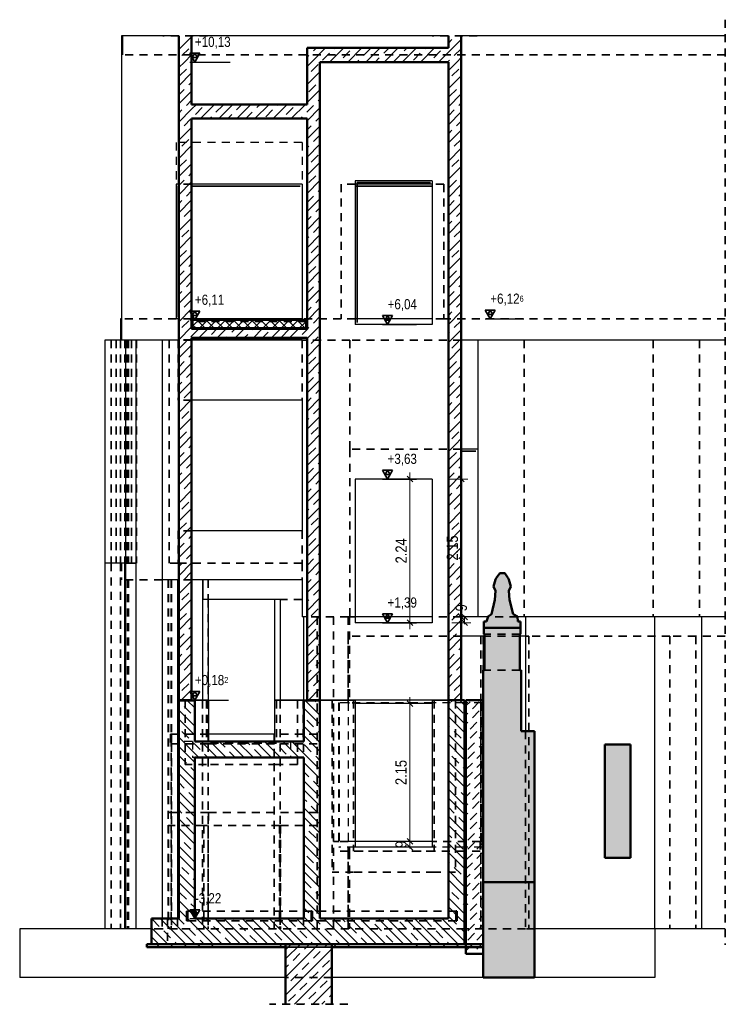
# Model space of a CAD drawing. Header units: millimetres. Extents: x -13 to 146, y -13 to 60.
# Tile 1 of 170: x -13 to -2, y 2 to 17. Entities that reach past the tile are written whole.
import ezdxf

# ---------------------------------------------------------------- set-up
doc = ezdxf.new("R2010")
doc.units = ezdxf.units.MM
doc.linetypes.add('HIDDEN', pattern=[0.375, 0.25, -0.125])
for name, color, linetype, lineweight in [('01_Neubau Raumschraffuren', 7, 'Continuous', 20), ('Achsen', 7, 'Continuous', 20), ('Geschnittene Kanten', 7, 'Continuous', 20), ('Schraffuren', 7, 'Continuous', 20)]:
    doc.layers.add(name, color=color, linetype=linetype, lineweight=lineweight)
doc.styles.add('Arial Narrow', font='ARIALN.TTF')
doc.dimstyles.new('Arch_Strakon_dimstyle', dxfattribs={"dimtxt": 11.25, "dimasz": 1, "dimexe": 1.25, "dimexo": 0.0625, "dimgap": 1, "dimtad": 0, "dimdec": 5, "dimzin": 12, "dimdsep": 46, "dimtxsty": 'Arial Narrow', "dimblk": 'Arrowhead_Tick', "dimsah": 1, "dimcen": 0, "dimse1": 1, "dimse2": 1, "dimclrd": 6, "dimclrt": 3, "dimazin": 0, "dimtfac": 1, "dimtdec": 4, "dimtmove": 0, "dimatfit": 3, "dimldrblk": 'NONE', "dimfxl": 1, "dimtvp": 1, "dimtolj": 1, "dimtzin": 0, "dimlwd": 13, "dimarcsym": 2})
pattern_1 = [(45, (0, 0), (-0.1414214, 0.1414214), [0.15, -0.1]), (45, (-0.07071, 0.07071), (-0.1414214, 0.1414214), [])]
pattern_2 = [(135, (0, 0), (-0.212132, -0.212132), []), (135, (-0.0707, -0.0707), (-0.212132, -0.212132), []), (135, (-0.14142, -0.14142), (-0.212132, -0.212132), [0.15, -0.1])]
pattern_3 = [(45, (0, 0), (-0.212132, 0.212132), [0.15, -0.1]), (45, (0, 0.21213), (-0.212132, 0.212132), [0.15, -0.1, 0.15, -0.1])]

# ---------------------------------------------------------------- blocks, each defined once
blk = doc.blocks.new('Arrowhead_Tick')
at = {"color": 0, "linetype": 'Continuous', "lineweight": -2}
for p, q in [((0, 20), (0, -10)), ((-1, 0), (0, 0)), ((10, 0), (0, 0))]:
    blk.add_line(p, q, dxfattribs=at)
at = {"color": 2, "linetype": 'Continuous', "lineweight": 35}
blk.add_line((4.4, 4.4), (-4.4, -4.4), dxfattribs=at)
blk = doc.blocks.new('*D729')
at = {"layer": 'Achsen', "color": 6, "linetype": 'Continuous', "lineweight": 13}
blk.add_line((-7.3, 8.032), (-7.3, 10.252), dxfattribs=at)
at = {"layer": 'Defpoints', "color": 0}
for p in [(-7.3, 10.262), (-6.952, 10.262), (-6.952, 8.022)]:
    blk.add_point(p, dxfattribs=at)
at = {"layer": 'Achsen', "color": 6, "lineweight": 13, "xscale": 0.01, "yscale": 0.01, "zscale": 0.01}
for p, rotation in [((-7.3, 10.262), 89.99999999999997), ((-7.3, 8.022), 270)]:
    blk.add_blockref('Arrowhead_Tick', p, dxfattribs=dict(at, rotation=rotation))
at = {"layer": 'Achsen', "color": 2, "lineweight": 35, "insert": (-7.438, 9.142), "char_height": 0.175, "attachment_point": 5, "rotation": 90, "style": 'Arial Narrow'}
blk.add_mtext('\\A1;2.24', dxfattribs=at)
blk = doc.blocks.new('_None')
blk = doc.blocks.new('*D730')
at = {"layer": 'Achsen', "color": 6, "linetype": 'Continuous', "lineweight": 13}
for p, q in [((-6.45, 8.122), (-6.45, 8.132)), ((-6.45, 8.022), (-6.45, 8.112)), ((-6.45, 8.012), (-6.45, 8.002))]:
    blk.add_line(p, q, dxfattribs=at)
at = {"layer": 'Defpoints', "color": 0}
for p in [(-6.952, 8.112), (-6.952, 8.022), (-6.45, 8.112)]:
    blk.add_point(p, dxfattribs=at)
at = {"layer": 'Achsen', "color": 6, "lineweight": 13, "xscale": 0.01, "yscale": 0.01, "zscale": 0.01}
for p, rotation in [((-6.45, 8.112), 270), ((-6.45, 8.022), 90)]:
    blk.add_blockref('Arrowhead_Tick', p, dxfattribs=dict(at, rotation=rotation))
at = {"layer": 'Achsen', "color": 2, "lineweight": 35, "insert": (-6.5, 8.255), "char_height": 0.175, "attachment_point": 5, "rotation": 90, "style": 'Arial Narrow'}
blk.add_mtext('\\A1;9', dxfattribs=at)
blk = doc.blocks.new('*D731')
at = {"layer": 'Achsen', "color": 6, "linetype": 'Continuous', "lineweight": 13}
for p, q in [((-7.3, 4.622), (-7.3, 4.632)), ((-7.3, 4.522), (-7.3, 4.612)), ((-7.3, 4.512), (-7.3, 4.502))]:
    blk.add_line(p, q, dxfattribs=at)
at = {"layer": 'Defpoints', "color": 0}
for p in [(-7.3, 4.612), (-6.952, 4.612), (-6.952, 4.522)]:
    blk.add_point(p, dxfattribs=at)
at = {"layer": 'Achsen', "color": 6, "lineweight": 13, "xscale": 0.01, "yscale": 0.01, "zscale": 0.01}
for p, rotation in [((-7.3, 4.522), 90), ((-7.3, 4.612), 270)]:
    blk.add_blockref('Arrowhead_Tick', p, dxfattribs=dict(at, rotation=rotation))
at = {"layer": 'Achsen', "color": 2, "lineweight": 35, "insert": (-7.439, 4.567), "char_height": 0.175, "attachment_point": 5, "rotation": 90, "style": 'Arial Narrow'}
blk.add_mtext('\\A1;9', dxfattribs=at)
blk = doc.blocks.new('*D732')
at = {"layer": 'Achsen', "color": 6, "linetype": 'Continuous', "lineweight": 13}
blk.add_line((-7.3, 4.622), (-7.3, 6.752), dxfattribs=at)
at = {"layer": 'Defpoints', "color": 0}
for p in [(-7.3, 6.762), (-6.952, 6.762), (-6.952, 4.612)]:
    blk.add_point(p, dxfattribs=at)
at = {"layer": 'Achsen', "color": 6, "lineweight": 13, "xscale": 0.01, "yscale": 0.01, "zscale": 0.01}
for p, rotation in [((-7.3, 6.762), 90), ((-7.3, 4.612), 270)]:
    blk.add_blockref('Arrowhead_Tick', p, dxfattribs=dict(at, rotation=rotation))
at = {"layer": 'Achsen', "color": 2, "lineweight": 35, "insert": (-7.439, 5.687), "char_height": 0.175, "attachment_point": 5, "rotation": 90, "style": 'Arial Narrow'}
blk.add_mtext('\\A1;2.15', dxfattribs=at)
blk = doc.blocks.new('*D733')
at = {"layer": 'Achsen', "color": 6, "linetype": 'Continuous', "lineweight": 13}
blk.add_line((-6.5, 8.122), (-6.5, 10.252), dxfattribs=at)
at = {"layer": 'Defpoints', "color": 0}
for p in [(-6.952, 10.262), (-6.5, 10.262), (-6.952, 8.112)]:
    blk.add_point(p, dxfattribs=at)
at = {"layer": 'Achsen', "color": 6, "lineweight": 13, "xscale": 0.01, "yscale": 0.01, "zscale": 0.01}
for p, rotation in [((-6.5, 10.262), 89.99999999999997), ((-6.5, 8.112), 270)]:
    blk.add_blockref('Arrowhead_Tick', p, dxfattribs=dict(at, rotation=rotation))
at = {"layer": 'Achsen', "color": 2, "lineweight": 35, "insert": (-6.639, 9.187), "char_height": 0.175, "attachment_point": 5, "rotation": 90, "style": 'Arial Narrow'}
blk.add_mtext('\\A1;2.15', dxfattribs=at)

msp = doc.modelspace()

# ---------------------------------------------------------------- hatches: boundary and pattern name
at = {"lineweight": 13}
h = msp.add_hatch(dxfattribs=at)
h.set_pattern_fill('wuB', color=6, scale=0.01, angle=135, style=0, pattern_type=2)
h.set_pattern_definition(pattern_2)
h.paths.add_polyline_path([(-10.902514, 3.41238), (-10.652514, 3.41238), (-10.652514, 6.811388), (-10.902514, 6.811388)])
h = msp.add_hatch(dxfattribs=at)
h.set_pattern_fill('wuB', color=6, scale=0.01, angle=135, style=0, pattern_type=2)
h.set_pattern_definition(pattern_2)
h.paths.add_polyline_path([(-8.702507, 3.41238), (-8.702507, 6.811178), (-8.952507, 6.811178), (-8.952507, 3.41238)])
h = msp.add_hatch(dxfattribs=at)
h.set_pattern_fill('wuB', color=6, scale=0.01, angle=135, style=0, pattern_type=2)
h.set_pattern_definition(pattern_2)
h.paths.add_polyline_path([(-6.452508, 3.41238), (-6.452508, 6.81238), (-6.702509, 6.81238), (-6.702509, 3.41238)])
h = msp.add_hatch(dxfattribs=at)
h.set_pattern_fill('wuB', color=6, scale=0.01, angle=135, style=0, pattern_type=2)
h.set_pattern_definition(pattern_2)
h.paths.add_polyline_path([(-10.652514, 5.92238), (-8.952507, 5.92238), (-8.952507, 6.17238), (-10.652514, 6.17238)])
h = msp.add_hatch(dxfattribs=at)
h.set_pattern_fill('wuB', color=6, scale=0.01, angle=135, style=0, pattern_type=2)
h.set_pattern_definition(pattern_2)
h.paths.add_polyline_path([(-6.452508, 3.01238), (-6.452508, 3.41238), (-11.327514, 3.41238), (-11.327514, 3.01238)])
at = {"lineweight": 13, "true_color": 0xe9e9e9}
msp.add_hatch(color=254, dxfattribs=at).paths.add_polyline_path([(-9.238977, 2.96238), (-8.516035, 2.96238), (-8.516035, 3.01238), (-9.238977, 3.01238)])
at = {"layer": 'Schraffuren', "lineweight": 13}
h = msp.add_hatch(dxfattribs=at)
h.set_pattern_fill('bB', color=6, scale=0.01, angle=45, style=0, pattern_type=2)
h.set_pattern_definition(pattern_1)
h.paths.add_polyline_path([(-10.902514, 16.76238), (-10.702507, 16.76238), (-10.702514, 17.172384), (-10.902514, 17.172384)])
h = msp.add_hatch(dxfattribs=at)
h.set_pattern_fill('bB', color=6, scale=0.01, angle=45, style=0, pattern_type=2)
h.set_pattern_definition(pattern_1)
h.paths.add_polyline_path([(-6.702509, 16.76238), (-6.502509, 16.76238), (-6.502509, 17.172384), (-6.702509, 17.172384)])
h = msp.add_hatch(dxfattribs=at)
h.set_pattern_fill('bB', color=6, scale=0.01, angle=45, style=0, pattern_type=2)
h.set_pattern_definition(pattern_1)
h.paths.add_polyline_path([(-6.702509, 16.76238), (-6.702509, 16.98238), (-8.902507, 16.98238), (-8.902507, 16.76238)])
h = msp.add_hatch(dxfattribs=at)
h.set_pattern_fill('bB', color=6, scale=0.01, angle=45, style=0, pattern_type=2)
h.set_pattern_definition(pattern_1)
h.paths.add_polyline_path([(-10.902514, 10.802386), (-10.702507, 10.802386), (-10.702507, 16.76238), (-10.902514, 16.76238)])
h = msp.add_hatch(dxfattribs=at)
h.set_pattern_fill('bB', color=6, scale=0.01, angle=45, style=0, pattern_type=2)
h.set_pattern_definition(pattern_1)
h.paths.add_polyline_path([(-8.702507, 10.80238), (-8.702507, 16.76238), (-8.902507, 16.76238), (-8.902507, 10.80238)])
h = msp.add_hatch(dxfattribs=at)
h.set_pattern_fill('bB', color=6, scale=0.01, angle=45, style=0, pattern_type=2)
h.set_pattern_definition(pattern_1)
h.paths.add_polyline_path([(-6.502509, 10.80238), (-6.502509, 16.76238), (-6.702509, 16.76238), (-6.702509, 10.80238)])
h = msp.add_hatch(dxfattribs=at)
h.set_pattern_fill('bB', color=6, scale=0.01, angle=45, style=0, pattern_type=2)
h.set_pattern_definition(pattern_1)
h.paths.add_polyline_path([(-10.702514, 15.88238), (-8.902507, 15.88238), (-8.902507, 16.10238), (-10.702514, 16.10238)])
h = msp.add_hatch(dxfattribs=at)
h.set_pattern_fill('FT', color=6, scale=0.01, angle=45, style=0, pattern_type=2)
h.set_pattern_definition([(45, (0, 0), (-0.0707107, 0.0707107), []), (135, (0, 0), (-0.0707107, -0.0707107), [])])
h.paths.add_polyline_path([(-10.687507, 12.612386), (-8.917507, 12.612386), (-8.917507, 12.742386), (-10.687507, 12.742386)])
h = msp.add_hatch(dxfattribs=at)
h.set_pattern_fill('bB', color=6, scale=0.01, angle=45, style=0, pattern_type=2)
h.set_pattern_definition(pattern_1)
h.paths.add_polyline_path([(-10.702507, 12.462386), (-8.902507, 12.462386), (-8.902507, 12.602386), (-10.702507, 12.602386)])
h = msp.add_hatch(dxfattribs=at)
h.set_pattern_fill('bB', color=6, scale=0.01, angle=45, style=0, pattern_type=2)
h.set_pattern_definition(pattern_1)
h.paths.add_polyline_path([(-10.702507, 6.81238), (-10.702507, 10.802386), (-10.902514, 10.802386), (-10.902514, 6.81238)])
h = msp.add_hatch(dxfattribs=at)
h.set_pattern_fill('bB', color=6, scale=0.01, angle=45, style=0, pattern_type=2)
h.set_pattern_definition(pattern_1)
h.paths.add_polyline_path([(-8.902507, 6.813988), (-8.702507, 6.813988), (-8.702507, 10.80238), (-8.902507, 10.80238)])
h = msp.add_hatch(dxfattribs=at)
h.set_pattern_fill('bB', color=6, scale=0.01, angle=45, style=0, pattern_type=2)
h.set_pattern_definition(pattern_1)
h.paths.add_polyline_path([(-6.702509, 6.81238), (-6.502509, 6.81238), (-6.502509, 10.80238), (-6.702509, 10.80238)])
at = {"layer": 'Schraffuren', "lineweight": 13, "true_color": 0xf0f0f0}
for points in [[(-6.107668, 8.043379), (-5.618328, 8.043379), (-5.624286, 8.121466), (-5.694732, 8.15474), (-5.747617, 8.379689), (-5.758067, 8.51829), (-5.727111, 8.584843), (-5.75863, 8.697605), (-5.768353, 8.717253), (-5.824891, 8.793482), (-5.901104, 8.793482), (-5.957642, 8.717253), (-5.967365, 8.697605), (-5.998885, 8.584843), (-5.967928, 8.51829), (-5.978379, 8.379689), (-6.031263, 8.15474), (-6.080248, 8.121466)], [(-6.148313, 7.943379), (-5.578328, 7.943379), (-5.578328, 8.043379), (-6.148313, 8.043379)], [(-6.148313, 7.842379), (-5.578328, 7.842379), (-5.578328, 7.942379), (-6.148313, 7.942379)], [(-6.138313, 7.282379), (-5.588328, 7.282379), (-5.588328, 7.842379), (-6.138313, 7.842379)], [(-6.158313, 6.332379), (-5.568328, 6.332379), (-5.568328, 7.282379), (-6.158313, 7.282379)], [(-5.358313, 3.977846), (-5.358313, 6.332379), (-6.158313, 6.332379), (-6.158313, 3.977846)], [(-4.262087, 4.357846), (-3.86209, 4.357846), (-3.86209, 6.122379), (-4.262087, 6.122379)]]:
    msp.add_hatch(color=7, dxfattribs=at).paths.add_polyline_path(points)
at = {"layer": 'Schraffuren', "lineweight": 13}
h = msp.add_hatch(dxfattribs=at)
h.set_pattern_fill('uB', color=6, scale=0.01, angle=45, style=0, pattern_type=2)
h.set_pattern_definition([(45, (0, 0), (-0.1414214, 0.1414214), [0.15, -0.1]), (45, (0.03536, 0.17678), (-0.1414214, 0.1414214), [0.15, -0.1, 0.15, -0.1])])
h.paths.add_polyline_path([(-6.427508, 2.86238), (-6.158313, 2.86238), (-6.158313, 6.81238), (-6.427508, 6.81238)])
at = {"layer": 'Schraffuren', "lineweight": 13, "true_color": 0xd7ffd7}
msp.add_hatch(color=254, dxfattribs=at).paths.add_polyline_path([(-6.158313, 2.492379), (-5.358313, 2.492379), (-5.358313, 3.977846), (-6.158313, 3.977846)])
at = {"layer": 'Schraffuren', "lineweight": 13, "true_color": 0xff0000}
for points in [[(-10.777514, 3.37738), (-10.767514, 3.37738), (-10.767514, 3.52738), (-10.777514, 3.52738)], [(-8.832507, 3.37738), (-8.822507, 3.37738), (-8.822507, 3.52738), (-8.832507, 3.52738)], [(-6.582509, 3.37738), (-6.572509, 3.37738), (-6.572509, 3.52738), (-6.582509, 3.52738)]]:
    msp.add_hatch(color=1, dxfattribs=at).paths.add_polyline_path(points)
at = {"layer": 'Schraffuren', "lineweight": 13}
h = msp.add_hatch(dxfattribs=at)
h.set_pattern_fill('uB', color=6, scale=0.01, angle=45, style=0, pattern_type=2)
h.set_pattern_definition(pattern_3)
h.paths.add_polyline_path([(-9.238977, 2.96238), (-9.238977, 3.01238), (-11.398224, 3.01238), (-11.398224, 2.96238)])
h = msp.add_hatch(dxfattribs=at)
h.set_pattern_fill('bB', color=6, scale=0.01, angle=45, style=0, pattern_type=2)
h.set_pattern_definition(pattern_1)
h.paths.add_polyline_path([(-9.238977, 2.073867), (-8.516035, 2.073867), (-8.516035, 3.01238), (-9.238977, 3.01238)])
h = msp.add_hatch(dxfattribs=at)
h.set_pattern_fill('uB', color=6, scale=0.01, angle=45, style=0, pattern_type=2)
h.set_pattern_definition(pattern_3)
h.paths.add_polyline_path([(-6.158313, 2.96238), (-6.158313, 3.01238), (-8.516035, 3.01238), (-8.516035, 2.96238)])

# ---------------------------------------------------------------- linework, layer by layer
at = {"color": 2, "linetype": 'HIDDEN', "lineweight": 35, "ltscale": 0.5}
for p, q in [((-2.38742, 17.422384), (-2.38742, 3.002831)), ((-10.452514, 17.172384), (-11.152514, 17.172384)), ((-6.252509, 17.172384), (-6.952509, 17.172384)), ((-2.38742, 16.872384), (-11.795309, 16.872384)), ((-10.702507, 14.858733), (-10.902514, 14.858733)), ((-8.152509, 14.858733), (-8.3717, 14.858733)), ((-8.3717, 14.858733), (-8.3717, 12.758733)), ((-6.7717, 14.858733), (-6.952509, 14.858733)), ((-6.7717, 14.858733), (-6.7717, 12.758733)), ((-10.942366, 12.758733), (-11.795309, 12.758733)), ((-10.702507, 12.758733), (-10.902514, 12.758733)), ((-8.3717, 12.758733), (-8.982366, 12.758733)), ((-8.152509, 12.758733), (-8.3717, 12.758733)), ((-6.7717, 12.758733), (-6.952509, 12.758733)), ((-2.38742, 12.758733), (-6.7717, 12.758733)), ((-11.95671, 12.428733), (-11.95671, 8.952378)), ((-11.876931, 12.428733), (-11.876931, 8.952378)), ((-11.810358, 12.428733), (-11.810358, 8.952378)), ((-11.74224, 12.428733), (-11.74224, 8.952378)), ((-11.718064, 12.428733), (-11.718064, 8.952378)), ((-11.701592, 12.428733), (-11.701592, 8.952378)), ((-11.687153, 12.428733), (-11.687153, 8.952378)), ((-11.637746, 12.428733), (-11.637746, 8.952378)), ((-11.561579, 12.428733), (-11.561579, 8.952378)), ((-11.050512, 12.428733), (-11.050512, 8.952378)), ((-10.912222, 12.428733), (-10.912222, 11.492384)), ((-10.702507, 12.431084), (-10.902514, 12.431084)), ((-10.702507, 12.428733), (-10.902514, 12.428733)), ((-8.236292, 12.428733), (-8.982366, 12.428733)), ((-8.982366, 12.428733), (-8.982366, 11.492384)), ((-6.502509, 12.428733), (-8.236292, 12.428733)), ((-8.236292, 12.428733), (-8.236292, 10.725539)), ((-8.236128, 12.428733), (-8.236128, 10.725539)), ((-5.522547, 12.428733), (-5.522547, 8.112384)), ((-3.510281, 12.428733), (-3.510281, 8.112384)), ((-2.791243, 12.428733), (-2.791243, 8.112384)), ((-6.502509, 10.725539), (-8.236292, 10.725539)), ((-8.236292, 10.725539), (-8.236292, 8.112384)), ((-10.912222, 9.452378), (-10.912222, 8.952378)), ((-8.982366, 9.452378), (-8.982366, 8.952378)), ((-11.95671, 8.952378), (-11.95671, 3.252831)), ((-11.810358, 8.952378), (-11.810358, 3.252831)), ((-11.795309, 8.952378), (-11.795309, 8.692377)), ((-11.637746, 8.952378), (-11.730703, 8.952378)), ((-11.561579, 8.952378), (-11.637746, 8.952378)), ((-10.912222, 8.952378), (-11.050512, 8.952378)), ((-8.982366, 8.952378), (-10.912222, 8.952378)), ((-8.982366, 8.952378), (-8.982366, 8.692377)), ((-11.162202, 8.692377), (-11.795388, 8.692377)), ((-11.7406, 8.692377), (-11.7406, 3.252831)), ((-11.701592, 8.692377), (-11.701592, 3.252831)), ((-11.687153, 8.692377), (-11.687153, 3.252831)), ((-11.06547, 8.692377), (-11.06547, 3.252831)), ((-11.061165, 8.692377), (-11.061165, 5.06237)), ((-11.021212, 8.692377), (-11.021212, 3.252831)), ((-11.01483, 8.692377), (-11.01483, 6.282373)), ((-10.702507, 8.692377), (-10.902514, 8.692377)), ((-10.444187, 8.692377), (-10.444187, 8.382379)), ((-10.442305, 8.692377), (-10.442305, 8.382379)), ((-10.444187, 8.382379), (-10.444187, 3.252831)), ((-8.982366, 8.382379), (-9.321072, 8.382379)), ((-8.263747, 8.112384), (-8.902507, 8.112384)), ((-8.743786, 8.112384), (-8.743786, 3.252831)), ((-8.491726, 8.112384), (-8.491726, 3.252831)), ((-8.236298, 8.112384), (-8.263747, 8.112384)), ((-8.263747, 8.112384), (-8.263747, 7.812384)), ((-8.260734, 8.112384), (-8.260734, 6.77438)), ((-8.240619, 8.112384), (-8.240619, 6.77438)), ((-8.240372, 8.112384), (-8.240372, 7.812384)), ((-8.152068, 8.112384), (-8.236298, 8.112384)), ((-6.502509, 8.112384), (-6.952068, 8.112384)), ((-5.623593, 8.112384), (-6.083438, 8.112384)), ((-5.588328, 7.842379), (-6.138313, 7.842379)), ((-6.502509, 7.812384), (-8.263747, 7.812384)), ((-8.263747, 7.812384), (-8.263747, 6.77438)), ((-6.198543, 7.812384), (-6.198543, 3.252831)), ((-6.19821, 7.812384), (-6.19821, 6.77438)), ((-6.197508, 7.812384), (-6.197508, 6.77438)), ((-6.159253, 7.812384), (-6.159253, 6.77438)), ((-6.158313, 7.812384), (-6.158352, 7.812384)), ((-5.588328, 7.812384), (-6.138313, 7.812384)), ((-5.449018, 7.812384), (-5.501021, 7.812384)), ((-3.249003, 7.812384), (-5.449018, 7.812384)), ((-5.449018, 7.812384), (-5.449018, 3.252831)), ((-2.8476, 7.812384), (-3.249003, 7.812384)), ((-3.249003, 7.812384), (-3.249003, 3.252831)), ((-2.38742, 7.812384), (-2.8476, 7.812384)), ((-2.8476, 7.812384), (-2.8476, 3.252831)), ((-5.588328, 7.282379), (-6.138313, 7.282379)), ((-10.531735, 6.812365), (-10.531735, 3.252831)), ((-10.442305, 6.812365), (-10.442305, 6.282373)), ((-9.321072, 6.812365), (-9.321072, 3.252831)), ((-8.959333, 6.810764), (-8.959333, 3.252831)), ((-8.405066, 6.77438), (-8.408756, 6.77438)), ((-8.408756, 6.77438), (-8.408756, 4.52238)), ((-8.240372, 6.77438), (-8.263747, 6.77438)), ((-6.952068, 6.77438), (-8.240372, 6.77438)), ((-6.19821, 6.77438), (-6.19821, 4.612373)), ((-6.158362, 6.77438), (-6.17321, 6.77438)), ((-6.158313, 6.77438), (-6.158362, 6.77438)), ((-5.501021, 6.332379), (-5.501021, 3.252831)), ((-11.021212, 6.282373), (-11.029175, 6.282373)), ((-11.029175, 6.282373), (-11.029175, 6.133373)), ((-11.01483, 6.282373), (-11.021212, 6.282373)), ((-10.44421, 6.282373), (-11.01483, 6.282373)), ((-11.01483, 6.282373), (-11.01483, 6.133373)), ((-10.442959, 6.282373), (-10.44421, 6.282373)), ((-10.440982, 6.282373), (-10.442959, 6.282373)), ((-10.442959, 6.282373), (-10.442959, 6.133373)), ((-10.442305, 6.282373), (-10.442305, 6.133373)), ((-9.413959, 6.282373), (-9.413959, 3.252831)), ((-9.413268, 6.282373), (-9.413268, 6.133373)), ((-8.743786, 6.282373), (-9.410983, 6.282373)), ((-11.021212, 6.133373), (-11.029175, 6.133373)), ((-11.01483, 6.133373), (-11.021212, 6.133373)), ((-10.44421, 6.133373), (-11.01483, 6.133373)), ((-11.01483, 6.133373), (-11.01483, 3.252831)), ((-10.442959, 6.133373), (-10.44421, 6.133373)), ((-9.413268, 6.133373), (-10.442959, 6.133373)), ((-10.442305, 6.133373), (-10.442305, 4.86237)), ((-8.743786, 6.133373), (-9.413268, 6.133373)), ((-11.01483, 5.06237), (-11.06547, 5.06237)), ((-10.440982, 5.06237), (-11.01483, 5.06237)), ((-9.413959, 5.06237), (-10.440982, 5.06237)), ((-10.440982, 5.06237), (-10.440982, 4.86237)), ((-8.743786, 5.06237), (-9.413959, 5.06237)), ((-11.01483, 4.86237), (-11.06547, 4.86237)), ((-11.061165, 4.86237), (-11.061165, 3.252831)), ((-10.509495, 4.86237), (-11.01483, 4.86237)), ((-9.332918, 4.86237), (-10.509495, 4.86237)), ((-10.509495, 4.86237), (-10.509495, 3.252831)), ((-10.442305, 4.86237), (-10.442305, 3.252831)), ((-9.32002, 4.86237), (-9.332918, 4.86237)), ((-9.332918, 4.86237), (-9.332918, 3.252831)), ((-8.743786, 4.86237), (-9.32002, 4.86237)), ((-9.32002, 4.86237), (-9.32002, 3.252831)), ((-8.408756, 4.612373), (-8.491726, 4.612373)), ((-8.405066, 4.612373), (-8.408756, 4.612373)), ((-8.263747, 4.612373), (-8.405066, 4.612373)), ((-6.206337, 4.612373), (-6.952068, 4.612373)), ((-6.206337, 4.612373), (-6.206337, 4.463373)), ((-6.197508, 4.612373), (-6.19821, 4.612373)), ((-6.159253, 4.612373), (-6.197508, 4.612373)), ((-6.197508, 4.612373), (-6.197508, 3.252831)), ((-6.158313, 4.612373), (-6.159253, 4.612373)), ((-6.159253, 4.612373), (-6.159253, 3.252831)), ((-8.263747, 4.463373), (-8.491726, 4.463373)), ((-8.405066, 4.52238), (-8.408756, 4.52238)), ((-8.263747, 4.52238), (-8.263747, 4.463373)), ((-8.260734, 4.463373), (-8.263747, 4.463373)), ((-8.263747, 4.463373), (-8.263747, 3.252831)), ((-8.260734, 4.52238), (-8.260734, 3.252831)), ((-8.240619, 4.463373), (-8.260734, 4.463373)), ((-8.240619, 4.52238), (-8.240619, 4.463373)), ((-8.240372, 4.463373), (-8.240619, 4.463373)), ((-8.240619, 4.463373), (-8.240619, 3.252831)), ((-6.452508, 4.463373), (-8.240372, 4.463373)), ((-8.240372, 4.463373), (-8.240372, 3.252831)), ((-6.206337, 4.463373), (-6.427508, 4.463373)), ((-11.162202, 3.41238), (-11.162202, 3.252831)), ((-10.921095, 3.41238), (-10.921095, 3.252831)), ((-11.162202, 3.252831), (-11.327514, 3.252831)), ((-10.921095, 3.252831), (-11.162202, 3.252831)), ((-6.452508, 3.252831), (-10.921095, 3.252831)), ((-6.158355, 3.252831), (-6.427508, 3.252831)), ((-6.158313, 3.252831), (-6.158355, 3.252831)), ((-5.501021, 3.252831), (-6.158313, 3.252831)), ((-5.358313, 3.252831), (-5.501021, 3.252831)), ((-8.516035, 2.492379), (-9.238977, 2.492379)), ((-8.266035, 2.073867), (-9.488977, 2.073867))]:
    msp.add_line(p, q, dxfattribs=at)
at = {"color": 3, "linetype": 'Continuous', "lineweight": 25}
for p, q in [((-11.795309, 17.172384), (-11.795367, 17.172384)), ((-11.778135, 17.172384), (-11.795309, 17.172384)), ((-11.795309, 17.172384), (-11.795309, 16.872384)), ((-10.902514, 17.172384), (-11.778135, 17.172384)), ((-11.778135, 17.172384), (-11.778135, 16.872384)), ((-6.702509, 17.172384), (-10.702514, 17.172384)), ((-2.38742, 17.172384), (-6.502509, 17.172384)), ((-11.795309, 16.872384), (-11.795367, 16.872384)), ((-11.795309, 16.872384), (-11.795309, 12.758733)), ((-10.902514, 14.858733), (-10.942366, 14.858733)), ((-10.942366, 14.858733), (-10.942366, 12.758733)), ((-8.982366, 14.858733), (-10.702507, 14.858733)), ((-8.982366, 14.858733), (-8.982366, 12.758733)), ((-6.952509, 14.858733), (-8.152509, 14.858733)), ((-11.812483, 12.758733), (-11.812541, 12.758733)), ((-11.795309, 12.758733), (-11.812483, 12.758733)), ((-11.812483, 12.758733), (-11.812483, 12.428733)), ((-11.795309, 12.758733), (-11.795309, 12.428733)), ((-10.902514, 12.758733), (-10.942366, 12.758733)), ((-8.982366, 12.758733), (-10.702507, 12.758733)), ((-6.952509, 12.758733), (-8.152509, 12.758733)), ((-11.730703, 12.428733), (-12.051937, 12.428733)), ((-12.05192, 12.428733), (-12.05192, 8.952378)), ((-11.572182, 12.428733), (-11.730703, 12.428733)), ((-11.730703, 12.428733), (-11.730703, 8.952378)), ((-11.162202, 12.428733), (-11.572182, 12.428733)), ((-11.572182, 12.428733), (-11.572182, 8.952378)), ((-10.912222, 12.428733), (-11.162202, 12.428733)), ((-11.162202, 12.428733), (-11.162202, 8.952378)), ((-10.902514, 12.431084), (-10.912222, 12.431084)), ((-10.912222, 12.431084), (-10.912222, 12.428733)), ((-10.902514, 12.428733), (-10.912222, 12.428733)), ((-8.982366, 12.431084), (-10.702507, 12.431084)), ((-8.982366, 12.428733), (-10.702507, 12.428733)), ((-8.982366, 12.431084), (-8.982366, 12.428733)), ((-6.241861, 12.428733), (-6.502509, 12.428733)), ((-6.24186, 12.428733), (-6.241861, 12.428733)), ((-6.241861, 12.428733), (-6.241861, 10.725539)), ((-6.241585, 12.428733), (-6.24186, 12.428733)), ((-6.241697, 12.428733), (-6.241697, 10.725539)), ((-5.522547, 12.428733), (-6.241585, 12.428733)), ((-6.241585, 12.428733), (-6.241585, 8.112384)), ((-3.510281, 12.428733), (-5.522547, 12.428733)), ((-2.791243, 12.428733), (-3.510281, 12.428733)), ((-2.38742, 12.428733), (-2.791243, 12.428733)), ((-6.241861, 10.725539), (-6.502509, 10.725539)), ((-6.241697, 10.725539), (-6.241861, 10.725539)), ((-12.051176, 8.952378), (-12.05192, 8.952378)), ((-12.05192, 8.952378), (-12.05192, 3.252831)), ((-11.730703, 8.952378), (-12.051176, 8.952378)), ((-11.746203, 8.952378), (-11.746203, 3.252831)), ((-11.730703, 8.952378), (-11.730703, 3.252831)), ((-11.572182, 8.952378), (-11.572182, 3.252831)), ((-11.162202, 8.952378), (-11.162202, 3.41238)), ((-10.902514, 8.692377), (-11.162202, 8.692377)), ((-10.921095, 8.692377), (-10.921095, 3.41238)), ((-8.982366, 8.692377), (-10.702507, 8.692377)), ((-10.531735, 8.692377), (-10.531735, 6.812365)), ((-10.526767, 8.692377), (-10.526767, 8.382379)), ((-8.982366, 8.692377), (-8.982366, 8.112384)), ((-9.327953, 8.382379), (-10.526767, 8.382379)), ((-10.442305, 8.382379), (-10.442305, 6.812365)), ((-9.410983, 8.382379), (-9.410983, 6.81238)), ((-9.326775, 8.382379), (-9.327953, 8.382379)), ((-9.321072, 8.382379), (-9.326775, 8.382379)), ((-9.321072, 8.382379), (-9.321072, 6.812365)), ((-8.902507, 8.112384), (-8.982366, 8.112384)), ((-8.959333, 8.112384), (-8.959333, 6.810764)), ((-6.952068, 8.112384), (-8.152068, 8.112384)), ((-6.241585, 8.112384), (-6.502509, 8.112384)), ((-6.083438, 8.112384), (-6.241585, 8.112384)), ((-5.522547, 8.112384), (-5.623593, 8.112384)), ((-3.510281, 8.112384), (-5.522547, 8.112384)), ((-5.501021, 8.112384), (-5.501021, 7.812384)), ((-3.48828, 8.112384), (-3.510281, 8.112384)), ((-2.758269, 8.112384), (-3.48828, 8.112384)), ((-3.488269, 8.112384), (-3.488269, 7.812384)), ((-2.38742, 8.112384), (-2.758269, 8.112384)), ((-2.758269, 8.112384), (-2.758269, 7.812384)), ((-6.158352, 7.812384), (-6.502509, 7.812384)), ((-6.138313, 7.812384), (-6.158313, 7.812384)), ((-6.158313, 7.812384), (-6.158313, 7.282379)), ((-5.501021, 7.812384), (-5.588328, 7.812384)), ((-5.501021, 7.812384), (-5.501021, 6.332379)), ((-3.488269, 7.812384), (-3.488269, 3.252831)), ((-2.758269, 7.812384), (-2.758269, 3.252831)), ((-9.413384, 6.282373), (-10.440982, 6.282373)), ((-9.410983, 6.282373), (-9.413384, 6.282373)), ((-6.952068, 4.612373), (-8.152068, 4.612373)), ((-6.427508, 4.463373), (-6.452508, 4.463373)), ((-12.05192, 3.252831), (-13.38085, 3.252831)), ((-13.38085, 3.252831), (-13.38085, 2.492379)), ((-11.746203, 3.252831), (-12.05192, 3.252831)), ((-11.730703, 3.252831), (-11.746203, 3.252831)), ((-11.572182, 3.252831), (-11.730703, 3.252831)), ((-11.327514, 3.252831), (-11.572182, 3.252831)), ((-6.427508, 3.252831), (-6.452508, 3.252831)), ((-3.488269, 3.252831), (-5.358313, 3.252831)), ((-2.758269, 3.252831), (-3.488269, 3.252831)), ((-3.4842, 3.252831), (-3.4842, 2.492379)), ((-2.38742, 3.252831), (-2.758269, 3.252831)), ((-9.238977, 2.492379), (-13.38085, 2.492379)), ((-6.158313, 2.492379), (-8.516035, 2.492379)), ((-3.4842, 2.492379), (-5.358313, 2.492379))]:
    msp.add_line(p, q, dxfattribs=at)
at = {"color": 4, "linetype": 'Continuous', "lineweight": 50}
for p, q in [((-10.902514, 17.172384), (-10.902514, 16.76238)), ((-10.702507, 17.172384), (-10.702507, 16.76238)), ((-6.702509, 17.172384), (-6.702509, 16.98238)), ((-6.502509, 17.172384), (-6.502509, 16.76238)), ((-6.702509, 16.98238), (-8.902507, 16.98238)), ((-8.902507, 16.98238), (-8.902507, 16.76238)), ((-10.902514, 16.76238), (-10.902514, 10.802386)), ((-10.702507, 16.76238), (-10.702507, 16.10238)), ((-8.902507, 16.76238), (-8.902507, 16.10238)), ((-6.702509, 16.76238), (-8.702507, 16.76238)), ((-8.702507, 16.76238), (-8.702507, 10.80238)), ((-6.702509, 16.76238), (-6.702509, 10.80238)), ((-6.502509, 16.76238), (-6.502509, 10.80238)), ((-8.902507, 16.10238), (-10.702514, 16.10238)), ((-8.902507, 15.88238), (-10.702514, 15.88238)), ((-10.702507, 15.88238), (-10.702507, 12.602386)), ((-8.902507, 15.88238), (-8.902507, 12.602386)), ((-8.902507, 12.602386), (-10.702507, 12.602386)), ((-8.902507, 12.462386), (-10.702507, 12.462386)), ((-10.702507, 12.462386), (-10.702507, 10.802386)), ((-8.902507, 12.462386), (-8.902507, 10.80238)), ((-10.902514, 10.802386), (-10.902514, 6.81238)), ((-10.702507, 10.802386), (-10.702507, 6.81238)), ((-8.902507, 10.80238), (-8.902507, 6.813997)), ((-8.702507, 10.80238), (-8.702507, 6.813997)), ((-6.702509, 10.80238), (-6.702509, 6.81238)), ((-6.502509, 10.80238), (-6.502509, 6.81238)), ((-5.957642, 8.717253), (-5.901104, 8.793482)), ((-5.824891, 8.793482), (-5.901104, 8.793482)), ((-5.824891, 8.793482), (-5.768353, 8.717253)), ((-5.998885, 8.584843), (-5.967365, 8.697605)), ((-5.967365, 8.697605), (-5.957642, 8.717253)), ((-5.768353, 8.717253), (-5.75863, 8.697605)), ((-5.75863, 8.697605), (-5.727111, 8.584843)), ((-5.967928, 8.51829), (-5.998885, 8.584843)), ((-5.978379, 8.379689), (-5.967928, 8.51829)), ((-5.758067, 8.51829), (-5.727111, 8.584843)), ((-5.758067, 8.51829), (-5.747617, 8.379689)), ((-6.031263, 8.15474), (-5.978379, 8.379689)), ((-5.694732, 8.15474), (-5.747617, 8.379689)), ((-6.080248, 8.121466), (-6.031263, 8.15474)), ((-5.624286, 8.121466), (-5.694732, 8.15474)), ((-6.107668, 8.043379), (-6.148313, 8.043379)), ((-6.148313, 8.043379), (-6.148313, 7.943379)), ((-6.107668, 8.043379), (-6.080248, 8.121466)), ((-5.618328, 8.043379), (-5.624286, 8.121466)), ((-5.578328, 8.043379), (-5.618328, 8.043379)), ((-5.578328, 8.043379), (-5.578328, 7.943379)), ((-5.578328, 7.943379), (-6.148313, 7.943379)), ((-5.578328, 7.942379), (-6.148313, 7.942379)), ((-6.148313, 7.942379), (-6.148313, 7.842379)), ((-6.138313, 7.842379), (-6.148313, 7.842379)), ((-6.138313, 7.842379), (-6.138313, 7.282379)), ((-5.578328, 7.842379), (-5.588328, 7.842379)), ((-5.588328, 7.842379), (-5.588328, 7.282379)), ((-5.578328, 7.942379), (-5.578328, 7.842379)), ((-6.138313, 7.282379), (-6.158313, 7.282379)), ((-6.158313, 7.282379), (-6.158313, 6.81238)), ((-5.568328, 7.282379), (-5.588328, 7.282379)), ((-5.568328, 7.282379), (-5.568328, 6.332379)), ((-10.702514, 6.812365), (-10.902514, 6.812365)), ((-10.652514, 6.811388), (-10.902514, 6.811388)), ((-10.902514, 6.811388), (-10.902514, 3.41238)), ((-10.652514, 6.811388), (-10.652514, 6.17238)), ((-8.702507, 6.811178), (-8.952507, 6.811178)), ((-8.952507, 6.811178), (-8.952507, 6.17238)), ((-8.702507, 6.813988), (-8.902507, 6.813988)), ((-8.702507, 6.811178), (-8.702507, 3.41238)), ((-6.702509, 6.81238), (-6.702509, 3.41238)), ((-6.452509, 6.812365), (-6.702509, 6.812365)), ((-6.452508, 6.81238), (-6.452508, 3.41238)), ((-5.358313, 6.332379), (-5.568328, 6.332379)), ((-5.358313, 6.332379), (-5.358313, 3.977846)), ((-8.952507, 6.17238), (-10.652514, 6.17238)), ((-3.86209, 6.122379), (-4.262087, 6.122379)), ((-4.262087, 6.122379), (-4.262087, 4.357846)), ((-3.86209, 6.122379), (-3.86209, 4.357846)), ((-8.952507, 5.92238), (-10.652514, 5.92238)), ((-10.652514, 5.92238), (-10.652514, 3.41238)), ((-8.952507, 5.92238), (-8.952507, 3.41238)), ((-3.86209, 4.357846), (-4.262087, 4.357846)), ((-10.902514, 3.41238), (-11.327514, 3.41238)), ((-11.327514, 3.41238), (-11.327514, 3.01238)), ((-8.952507, 3.41238), (-10.652514, 3.41238)), ((-6.702509, 3.41238), (-8.702507, 3.41238)), ((-6.452508, 3.41238), (-6.452508, 3.01238)), ((-6.452508, 3.01238), (-11.327514, 3.01238)), ((-9.238977, 3.01238), (-9.238977, 2.073867)), ((-8.516035, 3.01238), (-8.516035, 2.073867))]:
    msp.add_line(p, q, dxfattribs=at)
at = {"color": 3, "linetype": 'HIDDEN', "lineweight": 25, "ltscale": 0.5}
for p, q in [((-8.982366, 15.508733), (-10.942366, 15.508733)), ((-10.942366, 15.508733), (-10.942366, 14.858733)), ((-8.982366, 15.508733), (-8.982366, 14.858733))]:
    msp.add_line(p, q, dxfattribs=at)
at = {"color": 2, "linetype": 'Continuous', "lineweight": 35}
msp.add_line((-8.516035, 2.96238), (-9.238977, 2.96238), dxfattribs=at)
at = {"layer": '01_Neubau Raumschraffuren', "color": 3, "linetype": 'HIDDEN', "lineweight": 25, "ltscale": 0.5}
for p, q in [((-8.917507, 12.712386), (-10.687507, 12.712386)), ((-10.900982, 6.811388), (-10.900982, 6.17238)), ((-8.970983, 6.810764), (-8.970983, 6.17238)), ((-8.902507, 6.811178), (-8.902507, 6.810764)), ((-8.702507, 6.810764), (-8.902507, 6.810764)), ((-8.402068, 6.77438), (-8.405066, 6.77438)), ((-8.405066, 6.77438), (-8.405066, 4.52238)), ((-8.263747, 6.77438), (-8.402068, 6.77438)), ((-8.402068, 6.77438), (-8.402068, 4.52238)), ((-8.263747, 6.77438), (-8.263747, 4.612373)), ((-6.667509, 6.77438), (-6.952068, 6.77438)), ((-6.502509, 6.810764), (-6.702509, 6.810764)), ((-6.452508, 6.77438), (-6.667509, 6.77438)), ((-6.502509, 6.81238), (-6.502509, 6.810764)), ((-6.17321, 6.77438), (-6.427508, 6.77438)), ((-6.17321, 6.77438), (-6.17321, 4.52238)), ((-10.690982, 6.17238), (-10.900982, 6.17238)), ((-10.690982, 6.17238), (-10.690982, 5.92238)), ((-9.160983, 6.17238), (-9.160983, 5.92238)), ((-10.652514, 5.92238), (-10.690982, 5.92238)), ((-8.152068, 4.612373), (-8.263747, 4.612373)), ((-8.402068, 4.52238), (-8.405066, 4.52238)), ((-8.152068, 4.52238), (-8.402068, 4.52238)), ((-6.667509, 4.52238), (-6.952068, 4.52238)), ((-6.452508, 4.52238), (-6.667509, 4.52238)), ((-6.17321, 4.52238), (-6.427508, 4.52238))]:
    msp.add_line(p, q, dxfattribs=at)
at = {"layer": '01_Neubau Raumschraffuren', "color": 2, "linetype": 'HIDDEN', "lineweight": 35, "ltscale": 0.5}
for p, q in [((-10.702507, 11.492378), (-10.902514, 11.492378)), ((-10.702507, 9.452378), (-10.902514, 9.452378)), ((-10.652514, 6.810764), (-10.902514, 6.810764)), ((-10.800982, 6.811388), (-10.800982, 5.81238)), ((-10.470982, 6.810764), (-10.470982, 6.14238)), ((-9.380983, 6.810764), (-9.380983, 6.14238)), ((-9.050983, 6.810764), (-9.050983, 5.81238)), ((-8.902507, 6.810764), (-8.952507, 6.810764)), ((-8.512068, 6.81238), (-8.512068, 4.13238)), ((-8.182068, 6.81238), (-8.182068, 4.46238)), ((-6.922068, 6.81238), (-6.922068, 4.46238)), ((-6.592068, 6.81238), (-6.592068, 4.13238)), ((-9.380983, 6.14238), (-10.470982, 6.14238)), ((-10.470982, 5.81238), (-10.800982, 5.81238)), ((-9.380983, 5.81238), (-10.470982, 5.81238)), ((-9.050983, 5.81238), (-9.380983, 5.81238)), ((-6.922068, 4.46238), (-8.182068, 4.46238)), ((-8.182068, 4.13238), (-8.512068, 4.13238)), ((-6.922068, 4.13238), (-8.182068, 4.13238)), ((-6.592068, 4.13238), (-6.922068, 4.13238)), ((-11.077514, 3.41238), (-11.077514, 3.01238)), ((-8.832507, 3.52738), (-10.767514, 3.52738)), ((-8.832507, 3.37738), (-10.767514, 3.37738)), ((-6.582509, 3.52738), (-8.822507, 3.52738)), ((-6.582509, 3.37738), (-8.822507, 3.37738))]:
    msp.add_line(p, q, dxfattribs=at)
at = {"layer": 'Achsen', "color": 2, "linetype": 'Continuous', "lineweight": 35}
for p, q in [((-10.573764, 16.898775), (-10.731264, 16.898775)), ((-10.731264, 16.898775), (-10.652514, 16.76238)), ((-10.652514, 16.898775), (-10.691889, 16.830578)), ((-10.652514, 16.76238), (-10.573764, 16.898775)), ((-10.613139, 16.830578), (-10.652514, 16.898775)), ((-10.691889, 16.830578), (-10.613139, 16.830578)), ((-10.902514, 14.828733), (-10.912366, 14.828733)), ((-10.912366, 14.828733), (-10.912366, 12.788733)), ((-9.012366, 14.828733), (-10.702507, 14.828733)), ((-6.952509, 14.828733), (-8.152509, 14.828733)), ((-6.982509, 14.88238), (-8.122509, 14.88238)), ((-8.122509, 14.88238), (-8.122509, 12.70238)), ((-5.97125, 12.895128), (-6.12875, 12.895128)), ((-6.12875, 12.895128), (-6.05, 12.758733)), ((-6.05, 12.895128), (-6.089375, 12.82693)), ((-6.05, 12.758733), (-5.97125, 12.895128)), ((-6.010625, 12.82693), (-6.05, 12.895128)), ((-10.573764, 12.878781), (-10.731264, 12.878781)), ((-10.731264, 12.878781), (-10.652514, 12.742386)), ((-10.652514, 12.878781), (-10.691889, 12.810584)), ((-10.691889, 12.810584), (-10.613139, 12.810584)), ((-10.652514, 12.742386), (-10.573764, 12.878781)), ((-10.613139, 12.810584), (-10.652514, 12.878781)), ((-7.57125, 12.808775), (-7.72875, 12.808775)), ((-7.72875, 12.808775), (-7.65, 12.67238)), ((-7.65, 12.808775), (-7.689375, 12.740578)), ((-7.689375, 12.740578), (-7.610625, 12.740578)), ((-7.65, 12.67238), (-7.57125, 12.808775)), ((-7.610625, 12.740578), (-7.65, 12.808775)), ((-6.089375, 12.82693), (-6.010625, 12.82693)), ((-6.271861, 10.695539), (-6.502509, 10.695539)), ((-7.57125, 10.398775), (-7.72875, 10.398775)), ((-7.72875, 10.398775), (-7.65, 10.26238)), ((-7.65, 10.398775), (-7.689375, 10.330578)), ((-7.689375, 10.330578), (-7.610625, 10.330578)), ((-7.65, 10.26238), (-7.57125, 10.398775)), ((-7.610625, 10.330578), (-7.65, 10.398775)), ((-7.57125, 8.158775), (-7.72875, 8.158775)), ((-7.72875, 8.158775), (-7.65, 8.02238)), ((-7.65, 8.158775), (-7.689375, 8.090578)), ((-7.65, 8.02238), (-7.57125, 8.158775)), ((-7.610625, 8.090578), (-7.65, 8.158775)), ((-7.689375, 8.090578), (-7.610625, 8.090578)), ((-10.573764, 6.950383), (-10.731264, 6.950383)), ((-10.731264, 6.950383), (-10.652514, 6.813988)), ((-10.652514, 6.950383), (-10.691889, 6.882185)), ((-10.652514, 6.813988), (-10.573764, 6.950383)), ((-10.613139, 6.882185), (-10.652514, 6.950383)), ((-10.691889, 6.882185), (-10.613139, 6.882185)), ((-10.573764, 3.548775), (-10.731264, 3.548775)), ((-10.731264, 3.548775), (-10.652514, 3.41238)), ((-10.652514, 3.548775), (-10.691889, 3.480578)), ((-10.652514, 3.41238), (-10.573764, 3.548775)), ((-10.613139, 3.480578), (-10.652514, 3.548775)), ((-10.691889, 3.480578), (-10.613139, 3.480578))]:
    msp.add_line(p, q, dxfattribs=at)
at = {"layer": 'Achsen', "color": 3, "linetype": 'Continuous', "lineweight": 25}
for p, q in [((-10.731264, 16.76238), (-10.102839, 16.76238)), ((-6.952509, 14.91238), (-8.152509, 14.91238)), ((-8.152509, 14.91238), (-8.152509, 12.67238)), ((-6.952509, 14.91238), (-6.952509, 12.67238)), ((-10.731264, 12.742386), (-10.202064, 12.742386)), ((-6.12875, 12.758733), (-5.525131, 12.758733)), ((-10.687507, 12.712386), (-10.702507, 12.712386)), ((-8.902507, 12.712386), (-8.917507, 12.712386)), ((-6.952509, 12.67238), (-8.152509, 12.67238)), ((-7.72875, 12.67238), (-7.19955, 12.67238)), ((-10.902514, 11.492378), (-10.912224, 11.492378)), ((-10.912222, 11.492384), (-10.912222, 9.452378)), ((-8.982366, 11.492378), (-10.702507, 11.492378)), ((-8.982366, 11.492384), (-8.982366, 9.452378)), ((-6.952068, 10.26238), (-8.152068, 10.26238)), ((-8.152068, 10.26238), (-8.152068, 8.43238)), ((-7.72875, 10.26238), (-7.19955, 10.26238)), ((-6.952068, 10.26238), (-6.952068, 8.43238)), ((-10.902514, 9.452378), (-10.912224, 9.452378)), ((-8.982367, 9.452378), (-10.702507, 9.452378)), ((-8.152068, 8.43238), (-8.152068, 8.02238)), ((-6.952068, 8.43238), (-6.952068, 8.02238)), ((-6.952068, 8.02238), (-8.152068, 8.02238)), ((-7.72875, 8.02238), (-7.19955, 8.02238)), ((-10.900982, 6.81238), (-10.900982, 6.811388)), ((-10.800982, 6.81238), (-10.800982, 6.811388)), ((-10.731264, 6.813988), (-10.127646, 6.813988)), ((-10.470982, 6.812365), (-10.702514, 6.812365)), ((-10.440982, 6.810764), (-10.652514, 6.810764)), ((-10.470982, 6.81238), (-10.470982, 6.810764)), ((-10.440982, 6.812365), (-10.470982, 6.812365)), ((-10.440982, 6.81238), (-10.440982, 6.810764)), ((-10.440982, 6.810764), (-10.440982, 6.17238)), ((-9.410983, 6.81238), (-9.410983, 6.810764)), ((-9.380983, 6.812365), (-9.410983, 6.812365)), ((-8.952507, 6.810764), (-9.410983, 6.810764)), ((-9.410983, 6.810764), (-9.410983, 6.17238)), ((-9.380983, 6.81238), (-9.380983, 6.810764)), ((-9.050983, 6.812365), (-9.380983, 6.812365)), ((-9.050983, 6.81238), (-9.050983, 6.810764)), ((-8.970983, 6.812365), (-9.050983, 6.812365)), ((-8.970983, 6.81238), (-8.970983, 6.810764)), ((-8.902507, 6.813997), (-8.902507, 6.811178)), ((-6.702509, 6.812365), (-8.902507, 6.812365)), ((-8.152068, 6.810764), (-8.702507, 6.810764)), ((-8.152068, 6.810764), (-8.152068, 6.76238)), ((-6.952068, 6.76238), (-8.152068, 6.76238)), ((-8.152068, 6.76238), (-8.152068, 4.52238)), ((-6.702509, 6.810764), (-6.952068, 6.810764)), ((-6.952068, 6.810764), (-6.952068, 6.76238)), ((-6.952068, 6.76238), (-6.952068, 4.52238)), ((-6.427508, 6.77438), (-6.452508, 6.77438)), ((-6.952068, 4.52238), (-8.152068, 4.52238)), ((-6.427508, 4.52238), (-6.452508, 4.52238)), ((-10.731264, 3.41238), (-10.246164, 3.41238))]:
    msp.add_line(p, q, dxfattribs=at)
at = {"layer": 'Achsen', "color": 9, "linetype": 'Continuous', "lineweight": 0}
msp.add_circle((-6.158313, 6.332379), 0.00111, dxfattribs=at)
at = {"layer": 'Geschnittene Kanten', "color": 4, "linetype": 'Continuous', "lineweight": 50}
for p, q in [((-8.917507, 12.742386), (-10.687507, 12.742386)), ((-10.687507, 12.742386), (-10.687507, 12.612386)), ((-8.917507, 12.742386), (-8.917507, 12.612386)), ((-8.917507, 12.612386), (-10.687507, 12.612386)), ((-6.427508, 6.81238), (-6.427508, 2.86238)), ((-6.158313, 6.812365), (-6.427508, 6.812365)), ((-6.158313, 6.81238), (-6.158313, 2.86238)), ((-5.358313, 3.977846), (-6.158313, 3.977846)), ((-5.358313, 3.977846), (-5.358313, 2.492379)), ((-10.767514, 3.52738), (-10.777514, 3.52738)), ((-10.777514, 3.52738), (-10.777514, 3.37738)), ((-10.767514, 3.37738), (-10.777514, 3.37738)), ((-10.767514, 3.52738), (-10.767514, 3.37738)), ((-8.822507, 3.52738), (-8.832507, 3.52738)), ((-8.832507, 3.52738), (-8.832507, 3.37738)), ((-8.822507, 3.37738), (-8.832507, 3.37738)), ((-8.822507, 3.52738), (-8.822507, 3.37738)), ((-6.572509, 3.52738), (-6.582509, 3.52738)), ((-6.582509, 3.52738), (-6.582509, 3.37738)), ((-6.572509, 3.37738), (-6.582509, 3.37738)), ((-6.572509, 3.52738), (-6.572509, 3.37738)), ((-11.327514, 3.01238), (-11.398224, 3.01238)), ((-11.398224, 3.01238), (-11.398224, 2.96238)), ((-9.238977, 2.96238), (-11.398224, 2.96238)), ((-6.158313, 2.96238), (-8.516035, 2.96238)), ((-6.158313, 3.01238), (-6.452508, 3.01238)), ((-6.158313, 2.86238), (-6.427508, 2.86238)), ((-6.158313, 2.86238), (-6.158313, 2.492379)), ((-5.358313, 2.492379), (-6.158313, 2.492379))]:
    msp.add_line(p, q, dxfattribs=at)

# ---------------------------------------------------------------- texts
at = {"layer": 'Achsen', "color": 2, "lineweight": 35, "char_height": 0.1575, "attachment_point": 1, "line_spacing_factor": 0.9, "style": 'Arial Narrow'}
for s, insert in [(' +10,13', (-10.701339, 17.15613)), (' +6,11', (-10.701925, 13.136136)), (' +6,04', (-7.698825, 13.06613)), (' +6,12{\\A1;\\H.6x;\\S6;}', (-6.099069, 13.152483)), (' +3,63', (-7.699069, 10.65613)), (' +1,39', (-7.699069, 8.41613)), (' +0,18{\\A1;\\H.6x;\\S2;}', (-10.701339, 7.207738)), (' -3,22', (-10.702066, 3.80613))]:
    msp.add_mtext(s, dxfattribs=dict(at, insert=insert))

# ---------------------------------------------------------------- dimensions: what is measured, and where the dimension line sits
at = {"layer": 'Achsen', "lineweight": 35}
for base, p1, p2, text, override, picture, middle in [((-7.3, 10.26238), (-6.952068, 8.02238), (-6.952068, 10.26238), '2.24', {"dimscale": 0.01, "dimtxt": 17.5, "dimasz": 1, "dimgap": 5, "dimtad": 1, "dimjust": 0, "dimtih": 0, "dimtoh": 0, "dimdec": 5, "dimdsep": 46, "dimtxsty": 'Arial Narrow', "dimclrd": 6, "dimclrt": 2, "dimtix": 1, "dimtofl": 255, "dimtmove": 0, "dimatfit": 2, "dimfxl": 0, "dimfxlon": 0, "dimtvp": 28.571429, "dimlwd": 13}, '*D729', (-7.3, 9.14238)), ((-6.5, 10.26238), (-6.952068, 8.112384), (-6.952068, 10.26238), '2.15', {"dimscale": 0.01, "dimtxt": 17.5, "dimasz": 1, "dimgap": 5, "dimtad": 1, "dimjust": 0, "dimtih": 0, "dimtoh": 0, "dimdec": 5, "dimdsep": 46, "dimtxsty": 'Arial Narrow', "dimclrd": 6, "dimclrt": 2, "dimtix": 1, "dimtofl": 255, "dimtmove": 0, "dimatfit": 2, "dimfxl": 0, "dimfxlon": 0, "dimtvp": 28.571429, "dimlwd": 13}, '*D733', (-6.5, 9.187382)), ((-6.45, 8.112384), (-6.952068, 8.02238), (-6.952068, 8.112384), '9', {"dimscale": 0.01, "dimtxt": 17.5, "dimasz": 1, "dimgap": 5, "dimtad": 1, "dimjust": 4, "dimtih": 0, "dimtoh": 0, "dimdec": 5, "dimdsep": 46, "dimtxsty": 'Arial Narrow', "dimclrd": 6, "dimclrt": 2, "dimtix": 0, "dimtofl": 255, "dimtmove": 2, "dimatfit": 2, "dimfxl": 0, "dimfxlon": 0, "dimtvp": 28.571429, "dimlwd": 13}, '*D730', (-6.5, 8.255009)), ((-7.3, 6.76238), (-6.952068, 4.612373), (-6.952068, 6.76238), '2.15', {"dimscale": 0.01, "dimtxt": 17.5, "dimasz": 1, "dimgap": 5, "dimtad": 1, "dimjust": 0, "dimtih": 0, "dimtoh": 0, "dimdec": 5, "dimdsep": 46, "dimtxsty": 'Arial Narrow', "dimclrd": 6, "dimclrt": 2, "dimtix": 1, "dimtofl": 255, "dimtmove": 0, "dimatfit": 2, "dimfxl": 0, "dimfxlon": 0, "dimtvp": 28.571429, "dimlwd": 13}, '*D732', (-7.3, 5.687377)), ((-7.3, 4.612373), (-6.952068, 4.52238), (-6.952068, 4.612373), '9', {"dimscale": 0.01, "dimtxt": 17.5, "dimasz": 1, "dimgap": 5, "dimtad": 1, "dimjust": 0, "dimtih": 0, "dimtoh": 0, "dimdec": 5, "dimdsep": 46, "dimtxsty": 'Arial Narrow', "dimclrd": 6, "dimclrt": 2, "dimtix": 1, "dimtofl": 255, "dimtmove": 0, "dimatfit": 2, "dimfxl": 0, "dimfxlon": 0, "dimtvp": 28.571429, "dimlwd": 13}, '*D731', (-7.3, 4.567377))]:
    dim = msp.add_linear_dim(base=base, p1=p1, p2=p2, angle=90, text=text, dimstyle='Arch_Strakon_dimstyle', override=override, dxfattribs=at)
    dim.commit()
    dim.dimension.update_dxf_attribs({"geometry": picture, "text_midpoint": middle, "dimtype": 160})

doc.saveas('drawing.dxf')
